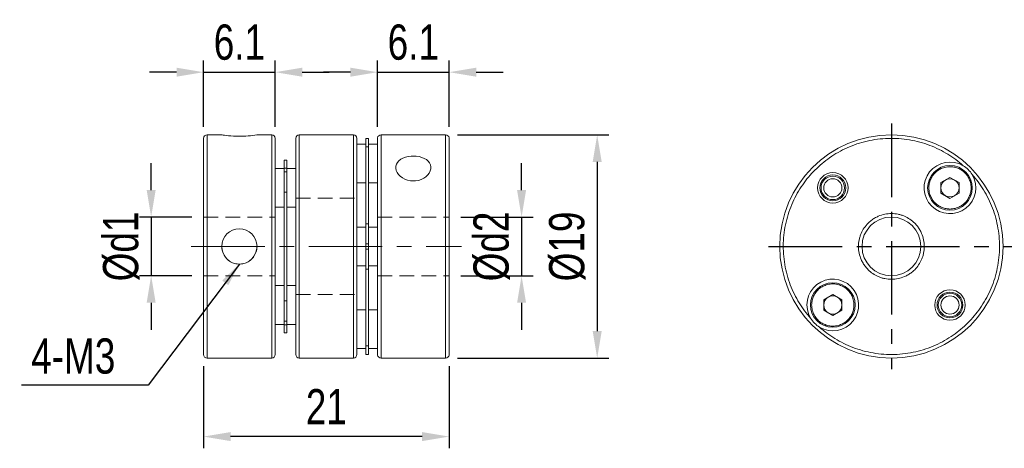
# Model space of a CAD drawing. Header units: millimetres. Extents: x 0 to 297, y 0 to 210.
# Tile 3 of 5: x 153 to 237, y 93 to 130. Entities that reach past the tile are written whole.
import ezdxf

# ---------------------------------------------------------------- set-up
doc = ezdxf.new("R2010")
doc.units = ezdxf.units.MM
doc.header["$LTSCALE"] = 5
doc.linetypes.add('CENTER', pattern=[2, 1.25, -0.25, 0.25, -0.25])
doc.linetypes.add('HIDDEN', pattern=[0.375, 0.25, -0.125])
doc.layers.get('0').update_dxf_attribs({"linetype": 'CONTINUOUS'})
doc.layers.get('Defpoints').update_dxf_attribs({"linetype": 'CONTINUOUS'})
doc.layers.add('D', color=7, linetype='CONTINUOUS')
doc.layers.add('DIM', color=2, linetype='CONTINUOUS')
doc.styles.get("Standard").update_dxf_attribs({"font": 'Gulim.ttf', "width": 0.8, "height": 3})
doc.dimstyles.new('LIM', dxfattribs={"dimtxt": 2, "dimasz": 2, "dimexe": 2, "dimexo": 1, "dimgap": 1, "dimtad": 1, "dimdec": 3, "dimzin": 9, "dimdsep": 46, "dimtxsty": 'Standard', "dimcen": 3, "dimclrd": 1, "dimclre": 1, "dimadec": 0, "dimazin": 0, "dimtfac": 1, "dimtdec": 3, "dimtmove": 0, "dimatfit": 3, "dimfxl": 0, "dimtolj": 1, "dimtzin": 0, "dimarcsym": 0})
doc.dimstyles.get("Standard").update_dxf_attribs({"dimtxt": 0.18, "dimasz": 0.18, "dimexe": 0.18, "dimexo": 0.0625, "dimgap": 0.09, "dimtad": 0, "dimtih": 1, "dimtoh": 1, "dimdec": 4, "dimzin": 0, "dimdsep": 46, "dimtxsty": 'Standard', "dimcen": 0.09, "dimadec": 0, "dimazin": 0, "dimtfac": 1, "dimtdec": 4, "dimtofl": 0, "dimtmove": 0, "dimatfit": 3, "dimfxl": 0, "dimtolj": 1, "dimtzin": 0, "dimarcsym": 0})

# ---------------------------------------------------------------- blocks, each defined once
blk = doc.blocks.new('*D47')
at = {"layer": 'D', "color": 1, "lineweight": -2}
for p, q in [((168.422, 120.867), (168.422, 126.506)), ((174.522, 120.867), (174.522, 126.506)), ((166.122, 125.506), (163.822, 125.506)), ((168.422, 125.506), (174.522, 125.506)), ((176.822, 125.506), (179.122, 125.506))]:
    blk.add_line(p, q, dxfattribs=at)
at = {"layer": 'D', "color": 1}
for points in [[(166.122, 125.889), (166.122, 125.123), (168.422, 125.506)], [(176.822, 125.889), (176.822, 125.123), (174.522, 125.506)]]:
    blk.add_solid(points, dxfattribs=at)
at = {"layer": 'Defpoints', "color": 0}
for p in [(174.522, 125.506), (168.422, 119.867), (174.522, 119.867)]:
    blk.add_point(p, dxfattribs=at)
at = {"layer": 'D', "insert": (171.472, 128.048), "char_height": 3, "attachment_point": 5}
blk.add_mtext('\\A1;6.1', dxfattribs=at)
blk = doc.blocks.new('*D48')
at = {"layer": 'D', "color": 1, "lineweight": -2}
for p, q in [((183.222, 120.861), (183.222, 126.506)), ((189.322, 120.861), (189.322, 126.506)), ((180.922, 125.506), (178.622, 125.506)), ((183.222, 125.506), (189.322, 125.506)), ((191.622, 125.506), (193.922, 125.506))]:
    blk.add_line(p, q, dxfattribs=at)
at = {"layer": 'D', "color": 1}
for points in [[(180.922, 125.889), (180.922, 125.123), (183.222, 125.506)], [(191.622, 125.889), (191.622, 125.123), (189.322, 125.506)]]:
    blk.add_solid(points, dxfattribs=at)
at = {"layer": 'Defpoints', "color": 0}
for p in [(189.322, 125.506), (183.222, 119.861), (189.322, 119.861)]:
    blk.add_point(p, dxfattribs=at)
at = {"layer": 'D', "insert": (186.272, 128.048), "char_height": 3, "attachment_point": 5}
blk.add_mtext('\\A1;6.1', dxfattribs=at)
blk = doc.blocks.new('*D49')
at = {"layer": 'D', "color": 1, "lineweight": -2}
for p, q in [((163.966, 115.476), (163.966, 117.776)), ((167.422, 113.176), (162.966, 113.176)), ((163.966, 113.176), (163.966, 108.176)), ((167.422, 108.176), (162.966, 108.176)), ((163.966, 105.876), (163.966, 103.576))]:
    blk.add_line(p, q, dxfattribs=at)
at = {"layer": 'D', "color": 1}
for points in [[(163.583, 115.476), (164.349, 115.476), (163.966, 113.176)], [(163.583, 105.876), (164.349, 105.876), (163.966, 108.176)]]:
    blk.add_solid(points, dxfattribs=at)
at = {"layer": 'Defpoints', "color": 0}
for p in [(168.422, 113.176), (163.966, 108.176), (168.422, 108.176)]:
    blk.add_point(p, dxfattribs=at)
at = {"layer": 'D', "insert": (161.422, 110.676), "char_height": 3, "attachment_point": 5, "rotation": 90}
blk.add_mtext('\\A1;%%cd1', dxfattribs=at)
blk = doc.blocks.new('*D50')
at = {"layer": 'D', "color": 1, "lineweight": -2}
for p, q in [((195.483, 115.476), (195.483, 117.776)), ((190.322, 113.176), (196.483, 113.176)), ((195.483, 113.176), (195.483, 108.176)), ((190.322, 108.176), (196.483, 108.176)), ((195.483, 105.876), (195.483, 103.576))]:
    blk.add_line(p, q, dxfattribs=at)
at = {"layer": 'D', "color": 1}
for points in [[(195.1, 115.476), (195.867, 115.476), (195.483, 113.176)], [(195.1, 105.876), (195.867, 105.876), (195.483, 108.176)]]:
    blk.add_solid(points, dxfattribs=at)
at = {"layer": 'Defpoints', "color": 0}
for p in [(189.322, 113.176), (189.322, 108.176), (195.483, 108.176)]:
    blk.add_point(p, dxfattribs=at)
at = {"layer": 'D', "insert": (192.941, 110.676), "char_height": 3, "attachment_point": 5, "rotation": 90}
blk.add_mtext('\\A1;%%cd2', dxfattribs=at)
blk = doc.blocks.new('*D51')
at = {"layer": 'D', "color": 1, "lineweight": -2}
for p, q in [((190.022, 120.176), (202.917, 120.176)), ((201.917, 117.876), (201.917, 103.476)), ((190.022, 101.176), (202.917, 101.176))]:
    blk.add_line(p, q, dxfattribs=at)
at = {"layer": 'D', "color": 1}
for points in [[(201.533, 117.876), (202.3, 117.876), (201.917, 120.176)], [(201.533, 103.476), (202.3, 103.476), (201.917, 101.176)]]:
    blk.add_solid(points, dxfattribs=at)
at = {"layer": 'Defpoints', "color": 0}
for p in [(189.022, 120.176), (189.022, 101.176), (201.917, 101.176)]:
    blk.add_point(p, dxfattribs=at)
at = {"layer": 'D', "insert": (199.375, 110.676), "char_height": 3, "attachment_point": 5, "rotation": 90}
blk.add_mtext('\\A1;%%c19', dxfattribs=at)
blk = doc.blocks.new('*D52')
at = {"layer": 'D', "color": 1, "lineweight": -2}
for p, q in [((168.422, 100.486), (168.422, 93.493)), ((189.322, 100.492), (189.322, 93.493)), ((187.022, 94.493), (170.722, 94.493))]:
    blk.add_line(p, q, dxfattribs=at)
at = {"layer": 'D', "color": 1}
for points in [[(170.722, 94.876), (170.722, 94.11), (168.422, 94.493)], [(187.022, 94.876), (187.022, 94.11), (189.322, 94.493)]]:
    blk.add_solid(points, dxfattribs=at)
at = {"layer": 'Defpoints', "color": 0}
for p in [(168.422, 101.486), (189.322, 101.492), (168.422, 94.493)]:
    blk.add_point(p, dxfattribs=at)
at = {"layer": 'D', "insert": (178.872, 97.035), "char_height": 3, "attachment_point": 5}
blk.add_mtext('\\A1;21', dxfattribs=at)

msp = doc.modelspace()

# ---------------------------------------------------------------- linework, layer by layer
at = {"color": 7, "linetype": 'Continuous', "lineweight": 15}
for p, q in [((169.9768, 120.1764), (168.7218, 120.1764)), ((168.7218, 120.1764), (168.7218, 101.1764)), ((174.2218, 120.1764), (172.9668, 120.1764)), ((174.2218, 120.1764), (174.2218, 103.9587)), ((181.1718, 120.1764), (176.5718, 120.1764)), ((176.5718, 120.1764), (176.5718, 103.9587)), ((181.1718, 120.1764), (181.1718, 101.1764)), ((182.4718, 119.8764), (182.2218, 119.8764)), ((182.2218, 119.8764), (182.2218, 119.8737)), ((182.4718, 119.8737), (182.2218, 119.8737)), ((182.2218, 119.8737), (182.2218, 119.1422)), ((182.4718, 119.8764), (182.4718, 119.8737)), ((182.4718, 119.8737), (182.4718, 119.1422)), ((189.0218, 120.1764), (183.5218, 120.1764)), ((183.5218, 101.1764), (183.5218, 120.1764)), ((189.0218, 110.6764), (189.0218, 120.1764)), ((182.2218, 119.3764), (181.4718, 119.3764)), ((182.2218, 119.1422), (182.4718, 119.1422)), ((182.2218, 112.605), (182.2218, 119.1422)), ((183.2218, 119.3764), (182.4718, 119.3764)), ((182.4718, 119.1422), (182.4718, 112.605)), ((174.5218, 117.5614), (174.5075, 117.5614)), ((174.5218, 117.5614), (174.5218, 117.5554)), ((175.2718, 117.3116), (174.5218, 117.3116)), ((175.2718, 117.3114), (174.5218, 117.3114)), ((175.5218, 118.0263), (175.2718, 118.0263)), ((175.2718, 118.0263), (175.2718, 117.336)), ((175.2718, 118.0263), (175.5218, 118.0263)), ((175.5218, 117.336), (175.2718, 117.336)), ((175.2718, 117.336), (175.2718, 117.0236)), ((175.5218, 118.0263), (175.5218, 117.336)), ((175.5218, 117.336), (175.5218, 117.0236)), ((176.2718, 117.3116), (175.5218, 117.3116)), ((176.2718, 117.3114), (175.5218, 117.3114)), ((175.5218, 117.0236), (175.2718, 117.0236)), ((175.2718, 117.0236), (175.2718, 115.2987)), ((175.5218, 117.0236), (175.5218, 115.2987)), ((231.1625, 116.1074), (231.935, 116.5534)), ((231.935, 116.5534), (232.7075, 116.1074)), ((181.4718, 116.0764), (182.2218, 116.0764)), ((182.4718, 116.0764), (183.2218, 116.0764)), ((231.1625, 115.2154), (231.1625, 116.1074)), ((232.7075, 116.1074), (232.7075, 115.2154)), ((175.2718, 115.2987), (175.5218, 115.2987)), ((175.2718, 106.0537), (175.2718, 115.2987)), ((175.5218, 115.2987), (175.5218, 106.0537)), ((231.935, 114.7694), (231.1625, 115.2154)), ((232.7075, 115.2154), (231.935, 114.7694)), ((174.5218, 114.0114), (175.2718, 114.0114)), ((175.5218, 114.0114), (176.2718, 114.0114)), ((182.2218, 112.3264), (181.4718, 112.3264)), ((182.4718, 112.605), (182.2218, 112.605)), ((182.2218, 112.605), (182.2218, 110.8973)), ((182.4718, 112.605), (182.4718, 110.8973)), ((183.2218, 112.3264), (182.4718, 112.3264)), ((182.4718, 110.8973), (182.2218, 110.8973)), ((182.2218, 110.8973), (182.2218, 110.4555)), ((182.4718, 110.8973), (182.4718, 110.4555)), ((189.0218, 101.1764), (189.0218, 110.6764)), ((182.4718, 110.4555), (182.2218, 110.4555)), ((182.2218, 110.4555), (182.2218, 108.7477)), ((182.4718, 110.4555), (182.4718, 108.7477)), ((181.4718, 109.0264), (182.2218, 109.0264)), ((182.4718, 109.0264), (183.2218, 109.0264)), ((182.2218, 108.7477), (182.4718, 108.7477)), ((182.2218, 102.2105), (182.2218, 108.7477)), ((182.4718, 108.7477), (182.4718, 102.2105)), ((175.2718, 107.3414), (174.5218, 107.3414)), ((175.2718, 107.3412), (174.5218, 107.3412)), ((176.2718, 107.3414), (175.5218, 107.3414)), ((176.2718, 107.3412), (175.5218, 107.3412)), ((221.1921, 106.1374), (221.9646, 106.5834)), ((221.9646, 106.5834), (222.7371, 106.1374)), ((175.5218, 106.0537), (175.2718, 106.0537)), ((175.2718, 106.0537), (175.2718, 104.3289)), ((175.5218, 106.0537), (175.5218, 104.3289)), ((221.1921, 105.2454), (221.1921, 106.1374)), ((222.7371, 106.1374), (222.7371, 105.2454)), ((182.2218, 105.2764), (181.4718, 105.2764)), ((183.2218, 105.2764), (182.4718, 105.2764)), ((221.9646, 104.7994), (221.1921, 105.2454)), ((222.7371, 105.2454), (221.9646, 104.7994)), ((174.2218, 103.9587), (174.2218, 101.1764)), ((174.5218, 104.0412), (175.2718, 104.0412)), ((175.5218, 104.3289), (175.2718, 104.3289)), ((175.2718, 104.3289), (175.2718, 104.0165)), ((175.5218, 104.0165), (175.2718, 104.0165)), ((175.2718, 104.0165), (175.2718, 103.3263)), ((175.5218, 104.3289), (175.5218, 104.0165)), ((175.5218, 104.0412), (176.2718, 104.0412)), ((175.5218, 104.0165), (175.5218, 103.3263)), ((176.5718, 103.9587), (176.5718, 101.1764)), ((175.2718, 103.3263), (175.5218, 103.3263)), ((182.4718, 102.2105), (182.2218, 102.2105)), ((182.2218, 102.2105), (182.2218, 101.479)), ((182.4718, 102.2105), (182.4718, 101.479)), ((181.4718, 101.9764), (182.2218, 101.9764)), ((182.4718, 101.479), (182.2218, 101.479)), ((182.2218, 101.479), (182.2218, 101.4764)), ((182.2218, 101.4764), (182.4718, 101.4764)), ((182.4718, 101.9764), (183.2218, 101.9764)), ((182.4718, 101.479), (182.4718, 101.4764)), ((168.7218, 101.1764), (174.2218, 101.1764)), ((176.5718, 101.1764), (181.1718, 101.1764)), ((183.5218, 101.1764), (189.0218, 101.1764))]:
    msp.add_line(p, q, dxfattribs=at)
at = {"color": 1, "linetype": 'HIDDEN', "lineweight": 15}
for p, q in [((176.2718, 114.7764), (181.4718, 114.7764)), ((168.4218, 113.1764), (174.5218, 113.1764)), ((183.2218, 113.1764), (189.3218, 113.1764)), ((168.4218, 108.1764), (174.5218, 108.1764)), ((183.2218, 108.1764), (189.3218, 108.1764)), ((176.2718, 106.5764), (181.4718, 106.5764))]:
    msp.add_line(p, q, dxfattribs=at)
at = {"color": 1, "linetype": 'CENTER', "lineweight": 15}
msp.add_line((167.3768, 110.6764), (190.3668, 110.6764), dxfattribs=at)
at = {"color": 7, "linetype": 'Continuous', "lineweight": 15, "flags": 128}
for points in [[(171.4718, 120.0572), (171.2253, 120.0604), (170.9788, 120.0701), (170.7531, 120.0847), (170.5415, 120.1032), (170.36, 120.1229), (170.2051, 120.1423), (170.0893, 120.1585), (170.0101, 120.1704), (169.9746, 120.1759), (169.9768, 120.1756)], [(183.2251, 119.9193), (183.2253, 119.9217), (183.2236, 119.9038), (183.2218, 119.861)], [(189.3218, 119.861), (189.3194, 119.9113), (189.3186, 119.9193)], [(186.2718, 118.3703), (186.5183, 118.3582), (186.7648, 118.3205), (186.9905, 118.26), (187.2022, 118.1742), (187.3837, 118.068), (187.5385, 117.9379), (187.6543, 117.7927), (187.7335, 117.6278), (187.7691, 117.4579), (187.7627, 117.2764), (187.7157, 117.1004), (187.6269, 116.9236), (187.503, 116.7607), (187.3411, 116.6087), (187.1521, 116.48), (186.9322, 116.3737), (186.6996, 116.2999), (186.4474, 116.2574), (186.2718, 116.249), (186.0253, 116.2657), (185.7788, 116.317), (185.5531, 116.3981), (185.3415, 116.5102), (185.16, 116.6441), (185.0051, 116.8017), (184.8893, 116.9698), (184.8101, 117.1516), (184.7746, 117.3293), (184.7809, 117.5094), (184.8279, 117.6751), (184.9168, 117.8334), (185.0406, 117.9724), (185.2025, 118.0964), (185.3915, 118.1976), (185.6114, 118.2784), (185.8441, 118.3331), (186.0962, 118.3642), (186.2718, 118.3703)], [(183.2218, 101.4918), (183.2242, 101.4415), (183.2251, 101.4334)], [(189.3186, 101.4334), (189.3183, 101.431), (189.3201, 101.449), (189.3218, 101.4918)]]:
    msp.add_lwpolyline(points, dxfattribs=at)
at = {"color": 7, "linetype": 'Continuous', "lineweight": 15}
for centre, radius in [((226.9498, 110.6764), 9.5), ((231.935, 115.6614), 1.9), ((221.9648, 115.6616), 1.3), ((221.9648, 115.6616), 1.1), ((221.9648, 115.6616), 1), ((221.9648, 115.6616), 0.774), ((226.9498, 110.6764), 2.5), ((171.4718, 110.6761), 1.4999), ((221.9646, 105.6914), 1.9), ((231.9348, 105.6912), 1.3), ((231.9348, 105.6912), 1.1), ((231.9348, 105.6912), 1), ((231.9348, 105.6912), 0.774)]:
    msp.add_circle(centre, radius, dxfattribs=at)
for centre, radius, start, end in [((168.7218, 119.8764), 0.3, 90, 180), ((171.4614, 129.6858), 9.6286, 270.062161, 278.995198), ((174.2218, 119.8764), 0.3, 0, 90), ((176.5718, 119.8764), 0.3, 90, 180), ((181.1718, 119.8764), 0.3, 0, 90), ((183.5218, 119.8764), 0.3, 90, 171.769621), ((189.0218, 119.8764), 0.3, 8.217756, 90), ((144.3596, 117.1707), 24.0652, 359.103415, 0.896585), ((197.3554, 117.1707), 22.8367, 179.05518, 180.94482), ((231.935, 115.6614), 2.2, 59.007012, 30.990625), ((231.8593, 115.5857), 2.304, 31.635048, 58.362685), ((231.935, 115.6614), 0.7725, 120, 180), ((231.935, 115.6614), 0.7725, 180, 240), ((231.935, 115.6614), 0.7725, 60, 120), ((231.935, 115.6614), 0.7725, 0, 60), ((231.935, 115.6614), 0.7725, 300, 0), ((231.935, 115.6614), 0.7725, 240, 300), ((171.4718, 110.6714), 1.4964, 179.802913, 0.183108), ((221.9646, 105.6914), 2.2, 239.007012, 210.990625), ((221.9646, 105.6914), 0.7725, 60, 120), ((221.9646, 105.6914), 0.7725, 120, 180), ((221.9646, 105.6914), 0.7725, 180, 240), ((221.9646, 105.6914), 0.7725, 0, 60), ((221.9646, 105.6914), 0.7725, 300, 0), ((221.9646, 105.6914), 0.7725, 240, 300), ((222.0403, 105.7671), 2.304, 211.635066, 238.362667), ((168.7218, 101.4764), 0.3, 180, 270), ((174.2218, 101.4764), 0.3, 270, 0), ((176.5718, 101.4764), 0.3, 180, 270), ((181.1718, 101.4764), 0.3, 270, 0), ((183.5218, 101.4764), 0.3, 188.217756, 270), ((189.0218, 101.4764), 0.3, 270, 351.769621)]:
    msp.add_arc(centre, radius, start, end, dxfattribs=at)
for points, knots in [([(168.4218, 119.8671), (168.4218, 119.8665), (168.4218, 119.865), (168.4218, 119.7586), (168.4218, 119.567), (168.4218, 119.2925), (168.4218, 118.9454), (168.4218, 118.536), (168.4218, 118.0738), (168.4218, 117.7228), (168.4218, 117.5473)], [0, 0, 0, 0, 0.0963662, 0.2324219, 0.3659388, 0.4993787, 0.6279546, 0.7564531, 0.8782072, 1, 1, 1, 1]), ([(174.5218, 117.5473), (174.5218, 117.7228), (174.5218, 118.0738), (174.5218, 118.536), (174.5218, 118.9454), (174.5218, 119.2925), (174.5218, 119.567), (174.5218, 119.7586), (174.5218, 119.865), (174.5218, 119.8665), (174.5218, 119.8671)], [0, 0, 0, 0, 0.1217928, 0.2435469, 0.3720454, 0.5006213, 0.6340612, 0.7675781, 0.9036338, 1, 1, 1, 1]), ([(176.2718, 119.8764), (176.2718, 119.8722), (176.2718, 119.8639), (176.2718, 119.7962), (176.2718, 119.6891), (176.2718, 119.5407), (176.2718, 119.353), (176.2718, 119.0927), (176.2718, 118.7388), (176.2718, 118.2776), (176.2718, 117.7589), (176.2718, 117.2285), (176.2718, 116.6941), (176.2718, 116.1628), (176.2718, 115.5907), (176.2718, 114.9781), (176.2718, 114.3623), (176.2718, 113.7562), (176.2718, 113.1652), (176.2718, 112.4564), (176.2718, 111.6256), (176.2718, 110.7816), (176.2718, 110.0435), (176.2718, 109.4136), (176.2718, 108.794), (176.2718, 108.1875), (176.2718, 107.5965), (176.2718, 106.9352), (176.2718, 106.2145), (176.2718, 105.4703), (176.2718, 104.7818), (176.2718, 104.3746), (176.2718, 104.1709)], [0, 0, 0, 0, 0.0292185, 0.05837, 0.0876019, 0.1162019, 0.1447475, 0.1733691, 0.2145151, 0.2556853, 0.2945, 0.3333392, 0.3644034, 0.3954414, 0.4274856, 0.4603755, 0.4933307, 0.5219307, 0.5504764, 0.579098, 0.6228714, 0.6666695, 0.6958794, 0.7250308, 0.7542627, 0.7828627, 0.8114084, 0.84003, 0.881176, 0.9223461, 0.9611546, 1, 1, 1, 1]), ([(181.4718, 119.8764), (181.4718, 119.8722), (181.4718, 119.8639), (181.4718, 119.7962), (181.4718, 119.6891), (181.4718, 119.5407), (181.4718, 119.353), (181.4718, 119.0927), (181.4718, 118.7388), (181.4718, 118.2776), (181.4718, 117.7589), (181.4718, 117.2285), (181.4718, 116.6941), (181.4718, 116.1628), (181.4718, 115.5907), (181.4718, 114.9781), (181.4718, 114.3623), (181.4718, 113.7562), (181.4718, 113.1652), (181.4718, 112.4564), (181.4718, 111.6256), (181.4718, 110.7816), (181.4718, 110.0435), (181.4718, 109.4136), (181.4718, 108.794), (181.4718, 108.1875), (181.4718, 107.5965), (181.4718, 106.9352), (181.4718, 106.2145), (181.4718, 105.4703), (181.4718, 104.7818), (181.4718, 104.3746), (181.4718, 104.1709)], [0, 0, 0, 0, 0.0292101, 0.0583618, 0.087594, 0.1161942, 0.1447401, 0.173362, 0.2145083, 0.2556788, 0.2944939, 0.3333334, 0.3643979, 0.3954362, 0.4274807, 0.4603709, 0.4933263, 0.5219266, 0.5504725, 0.5790944, 0.6228681, 0.6666666, 0.6958768, 0.7250285, 0.7542605, 0.7828609, 0.8114068, 0.8400286, 0.881175, 0.9223455, 0.9611543, 1, 1, 1, 1]), ([(183.2218, 119.861), (183.2218, 119.8383), (183.2218, 119.793), (183.2218, 119.6312), (183.2218, 119.3973), (183.2218, 119.077), (183.2218, 118.6767), (183.2218, 118.1923), (183.2218, 117.6327), (183.2218, 117.001), (183.2218, 116.3077), (183.2218, 115.5638), (183.2218, 114.7781), (183.2218, 113.9688), (183.2218, 113.1401), (183.2218, 112.3152), (183.2218, 111.4915), (183.2218, 110.9482), (183.2218, 110.6764)], [0, 0, 0, 0, 0.0585674, 0.1171163, 0.1789084, 0.2407377, 0.3049059, 0.3691112, 0.4345374, 0.5, 0.5654262, 0.6308887, 0.6950569, 0.7592622, 0.8210544, 0.8828836, 0.9414144, 1, 1, 1, 1]), ([(189.3218, 110.6764), (189.3218, 110.9482), (189.3218, 111.4915), (189.3218, 112.3152), (189.3218, 113.1401), (189.3218, 113.9688), (189.3218, 114.7781), (189.3218, 115.5638), (189.3218, 116.3077), (189.3218, 117.001), (189.3218, 117.6327), (189.3218, 118.1923), (189.3218, 118.6767), (189.3218, 119.077), (189.3218, 119.3973), (189.3218, 119.6312), (189.3218, 119.793), (189.3218, 119.8383), (189.3218, 119.861)], [0, 0, 0, 0, 0.05858559, 0.11711636, 0.17894556, 0.24073779, 0.30494306, 0.3691113, 0.43457384, 0.5, 0.56546259, 0.63088879, 0.69509411, 0.75926225, 0.82109161, 0.88288374, 0.94143259, 1, 1, 1, 1]), ([(220.4446, 117.1819), (220.6417, 117.3692), (221.0357, 117.7436), (221.699, 118.2451), (222.4142, 118.6965), (223.1931, 119.0895), (224.0157, 119.4114), (224.8822, 119.6561), (225.774, 119.8163), (226.6834, 119.8875), (227.5951, 119.869), (228.4949, 119.7606), (229.3739, 119.5665), (230.2139, 119.2926), (231.0141, 118.9454), (231.7543, 118.536), (232.4453, 118.0738), (232.8603, 117.7228), (233.0679, 117.5473)], [0, 0, 0, 0, 0.0585856, 0.1171163, 0.1789456, 0.2407378, 0.3049431, 0.3691113, 0.4345739, 0.5, 0.5654626, 0.6308888, 0.6950941, 0.7592624, 0.8210916, 0.8828837, 0.9414326, 1, 1, 1, 1]), ([(230.135, 115.6614), (230.141, 115.7746), (230.153, 116.0008), (230.2377, 116.2785), (230.3348, 116.4931), (230.4587, 116.7048), (230.6538, 116.9429), (230.9395, 117.177), (231.2264, 117.3248), (231.4863, 117.4097), (231.709, 117.4522), (231.9725, 117.4683), (232.2745, 117.4406), (232.5521, 117.3591), (232.7667, 117.2615), (232.9784, 117.1378), (233.2166, 116.9426), (233.4506, 116.6569), (233.5986, 116.3701), (233.6829, 116.1103), (233.7269, 115.8877), (233.7323, 115.737), (233.735, 115.6614)], [0, 0, 0, 0, 0.06005044, 0.1199592, 0.15269643, 0.18506601, 0.24999298, 0.31501487, 0.37994147, 0.42010994, 0.45991617, 0.500001, 0.56002828, 0.61996127, 0.6526985, 0.68506802, 0.74999488, 0.81501675, 0.87994372, 0.9200472, 0.9598533, 1, 1, 1, 1]), ([(168.4218, 116.7942), (168.4218, 116.5866), (168.4218, 116.1715), (168.4218, 115.4803), (168.4218, 114.7402), (168.4218, 113.9398), (168.4218, 113.1), (168.4218, 112.2208), (168.4218, 111.3211), (168.4218, 110.4092), (168.4218, 109.5), (168.4218, 108.6081), (168.4218, 107.7417), (168.4218, 106.919), (168.4218, 106.1403), (168.4218, 105.425), (168.4218, 104.7619), (168.4218, 104.3679), (168.4218, 104.1709)], [0, 0, 0, 0, 0.0585856, 0.1171164, 0.1789457, 0.2407378, 0.304943, 0.3691113, 0.4345738, 0.5000001, 0.5654626, 0.6308888, 0.6950941, 0.7592623, 0.8210916, 0.8828838, 0.9414325, 1, 1, 1, 1]), ([(174.5218, 104.1709), (174.5218, 104.3679), (174.5218, 104.7619), (174.5218, 105.425), (174.5218, 106.1403), (174.5218, 106.919), (174.5218, 107.7417), (174.5218, 108.6081), (174.5218, 109.5), (174.5218, 110.4092), (174.5218, 111.3211), (174.5218, 112.2208), (174.5218, 113.1), (174.5218, 113.9398), (174.5218, 114.7402), (174.5218, 115.4803), (174.5218, 116.1715), (174.5218, 116.5866), (174.5218, 116.7942)], [0, 0, 0, 0, 0.0585675, 0.1171162, 0.1789084, 0.2407377, 0.3049059, 0.3691112, 0.4345374, 0.4999999, 0.5654262, 0.6308887, 0.695057, 0.7592622, 0.8210543, 0.8828836, 0.9414144, 1, 1, 1, 1]), ([(220.0786, 104.5586), (219.9031, 104.7662), (219.5521, 105.1812), (219.0899, 105.8724), (218.6806, 106.6126), (218.3333, 107.413), (218.0596, 108.2528), (217.8655, 109.132), (217.7571, 110.0316), (217.7387, 110.9435), (217.8099, 111.8527), (217.9703, 112.7447), (218.2149, 113.6111), (218.537, 114.4337), (218.9299, 115.2125), (219.3815, 115.9278), (219.8829, 116.5909), (220.2573, 116.9849), (220.4446, 117.1819)], [0, 0, 0, 0, 0.0585856, 0.1171163, 0.1789457, 0.2407379, 0.3049431, 0.3691114, 0.4345738, 0.5, 0.5654626, 0.6308888, 0.6950941, 0.7592623, 0.8210916, 0.8828837, 0.9414326, 1, 1, 1, 1]), ([(233.821, 116.7942), (233.9965, 116.5866), (234.3475, 116.1715), (234.8097, 115.4803), (235.219, 114.7402), (235.5663, 113.9398), (235.8401, 113.1), (236.0341, 112.2208), (236.1425, 111.3211), (236.1609, 110.4092), (236.0897, 109.5), (235.9293, 108.6081), (235.6847, 107.7417), (235.3627, 106.919), (234.9697, 106.1403), (234.5181, 105.425), (234.0167, 104.7619), (233.6423, 104.3679), (233.4551, 104.1709)], [0, 0, 0, 0, 0.0585856, 0.1171164, 0.1789457, 0.2407378, 0.304943, 0.3691113, 0.4345738, 0.5000001, 0.5654626, 0.6308888, 0.6950941, 0.7592623, 0.8210916, 0.8828838, 0.9414325, 1, 1, 1, 1]), ([(233.735, 115.6614), (233.729, 115.5481), (233.717, 115.3219), (233.6323, 115.0443), (233.5352, 114.8297), (233.4113, 114.618), (233.2163, 114.3798), (232.9305, 114.1457), (232.6436, 113.9979), (232.3837, 113.913), (232.161, 113.8705), (231.8975, 113.8545), (231.5956, 113.8822), (231.3179, 113.9637), (231.1033, 114.0613), (230.8916, 114.185), (230.6534, 114.3801), (230.4194, 114.6659), (230.2714, 114.9526), (230.1871, 115.2124), (230.1431, 115.4351), (230.1377, 115.5857), (230.135, 115.6614)], [0, 0, 0, 0, 0.06005058, 0.11995933, 0.15269669, 0.18506626, 0.24999321, 0.31501482, 0.3799417, 0.42010985, 0.45991606, 0.50000122, 0.56002815, 0.61996144, 0.65269835, 0.68506816, 0.749995, 0.81501664, 0.87994359, 0.92004706, 0.95985314, 1, 1, 1, 1]), ([(228.9297, 108.6964), (229.0476, 108.8275), (229.2832, 109.0896), (229.4955, 109.4881), (229.6247, 109.8309), (229.7213, 110.2), (229.7688, 110.6766), (229.712, 111.2484), (229.559, 111.7265), (229.3665, 112.1058), (229.1683, 112.3975), (228.8962, 112.705), (228.5335, 113.0067), (228.1386, 113.2224), (227.7952, 113.3512), (227.4262, 113.448), (226.9496, 113.4953), (226.3779, 113.4385), (225.8996, 113.2858), (225.521, 113.0928), (225.2277, 112.8963), (225.0561, 112.7365), (224.9699, 112.6563)], [0, 0, 0, 0, 0.06002513, 0.11995936, 0.15268387, 0.18504911, 0.24999299, 0.31499756, 0.37994143, 0.42009469, 0.45990075, 0.50000058, 0.56001086, 0.61996073, 0.65268524, 0.68505048, 0.74999436, 0.81499895, 0.87994261, 0.92005446, 0.95986046, 1, 1, 1, 1]), ([(224.9699, 112.6563), (224.852, 112.5252), (224.6164, 112.2632), (224.4042, 111.8647), (224.2749, 111.5218), (224.1783, 111.1527), (224.1308, 110.6762), (224.1877, 110.1044), (224.3406, 109.6263), (224.5331, 109.247), (224.7313, 108.9553), (225.0035, 108.6477), (225.3661, 108.346), (225.761, 108.1303), (226.1044, 108.0016), (226.4734, 107.9048), (226.95, 107.8574), (227.5218, 107.9143), (228, 108.0669), (228.3786, 108.2599), (228.672, 108.4564), (228.8435, 108.6162), (228.9297, 108.6964)], [0, 0, 0, 0, 0.0600253, 0.1199593, 0.152684, 0.1850493, 0.2499929, 0.3149977, 0.3799414, 0.4200948, 0.4599007, 0.5000005, 0.5600108, 0.6199607, 0.6526852, 0.6850504, 0.7499941, 0.8149989, 0.8799425, 0.9200543, 0.9598603, 1, 1, 1, 1]), ([(183.2218, 110.6764), (183.2218, 110.4047), (183.2218, 109.8613), (183.2218, 109.0379), (183.2218, 108.2128), (183.2218, 107.3843), (183.2218, 106.5748), (183.2218, 105.7893), (183.2218, 105.0452), (183.2218, 104.352), (183.2218, 103.7201), (183.2218, 103.1607), (183.2218, 102.6762), (183.2218, 102.2759), (183.2218, 101.9555), (183.2218, 101.7216), (183.2218, 101.5597), (183.2218, 101.5145), (183.2218, 101.4918)], [0, 0, 0, 0, 0.0585674, 0.1171162, 0.1789084, 0.2407377, 0.3049059, 0.3691111, 0.4345375, 0.4999999, 0.5654262, 0.6308886, 0.6950569, 0.7592621, 0.8210544, 0.8828836, 0.9414144, 1, 1, 1, 1]), ([(189.3218, 101.4918), (189.3218, 101.5145), (189.3218, 101.5597), (189.3218, 101.7216), (189.3218, 101.9555), (189.3218, 102.2759), (189.3218, 102.6762), (189.3218, 103.1607), (189.3218, 103.7201), (189.3218, 104.352), (189.3218, 105.0452), (189.3218, 105.7893), (189.3218, 106.5748), (189.3218, 107.3843), (189.3218, 108.2128), (189.3218, 109.0379), (189.3218, 109.8613), (189.3218, 110.4047), (189.3218, 110.6764)], [0, 0, 0, 0, 0.0585856, 0.1171164, 0.1789456, 0.2407379, 0.3049431, 0.3691114, 0.4345738, 0.5000001, 0.5654625, 0.6308889, 0.6950941, 0.7592623, 0.8210916, 0.8828838, 0.9414326, 1, 1, 1, 1]), ([(220.1646, 105.6914), (220.1706, 105.8046), (220.1826, 106.0308), (220.2673, 106.3085), (220.3644, 106.5231), (220.4883, 106.7348), (220.6833, 106.9729), (220.9691, 107.207), (221.256, 107.3548), (221.5159, 107.4397), (221.7386, 107.4822), (222.0021, 107.4983), (222.3041, 107.4706), (222.5817, 107.3891), (222.7963, 107.2915), (223.008, 107.1678), (223.2462, 106.9726), (223.4802, 106.6869), (223.6282, 106.4001), (223.7125, 106.1403), (223.7565, 105.9177), (223.7619, 105.767), (223.7646, 105.6914)], [0, 0, 0, 0, 0.0600504, 0.1199593, 0.1526965, 0.1850661, 0.2499929, 0.3150149, 0.3799418, 0.4201098, 0.4599161, 0.5000012, 0.5600282, 0.6199611, 0.6526985, 0.6850682, 0.7499951, 0.8150166, 0.8799436, 0.9200469, 0.9598531, 1, 1, 1, 1]), ([(223.7646, 105.6914), (223.7586, 105.5781), (223.7466, 105.3519), (223.6619, 105.0743), (223.5648, 104.8597), (223.4409, 104.648), (223.2459, 104.4098), (222.9601, 104.1757), (222.6732, 104.0279), (222.4133, 103.943), (222.1906, 103.9005), (221.9271, 103.8845), (221.6251, 103.9122), (221.3475, 103.9937), (221.1329, 104.0913), (220.9212, 104.215), (220.683, 104.4101), (220.449, 104.6959), (220.301, 104.9826), (220.2167, 105.2424), (220.1727, 105.4651), (220.1673, 105.6157), (220.1646, 105.6914)], [0, 0, 0, 0, 0.0600504, 0.1199594, 0.1526963, 0.1850662, 0.2499929, 0.3150147, 0.3799417, 0.4201098, 0.4599161, 0.5000009, 0.5600282, 0.6199612, 0.6526984, 0.6850681, 0.7499951, 0.8150169, 0.8799436, 0.9200472, 0.9598531, 1, 1, 1, 1]), ([(168.4218, 104.1709), (168.4218, 103.9836), (168.4218, 103.6092), (168.4218, 103.1077), (168.4218, 102.6563), (168.4218, 102.2632), (168.4218, 101.9416), (168.4218, 101.6956), (168.4218, 101.5406), (168.4218, 101.4711), (168.4218, 101.483), (168.4218, 101.4857)], [0, 0, 0, 0, 0.1128551, 0.2256045, 0.344708, 0.4637401, 0.5874207, 0.7110298, 0.8371321, 0.9631645, 1, 1, 1, 1]), ([(174.5218, 101.4857), (174.5218, 101.483), (174.5218, 101.4711), (174.5218, 101.5406), (174.5218, 101.6956), (174.5218, 101.9416), (174.5218, 102.2632), (174.5218, 102.6563), (174.5218, 103.1077), (174.5218, 103.6092), (174.5218, 103.9836), (174.5218, 104.1709)], [0, 0, 0, 0, 0.0368355, 0.1628679, 0.2889702, 0.4125793, 0.5362599, 0.655292, 0.7743955, 0.8871449, 1, 1, 1, 1]), ([(176.2718, 104.1709), (176.2718, 104.0154), (176.2718, 103.7048), (176.2718, 103.2811), (176.2718, 102.888), (176.2718, 102.5335), (176.2718, 102.2383), (176.2718, 101.9997), (176.2718, 101.8119), (176.2718, 101.6395), (176.2718, 101.5044), (176.2718, 101.4857), (176.2718, 101.4764)], [0, 0, 0, 0, 0.0932461, 0.18634363, 0.28244142, 0.38111216, 0.47997862, 0.56577939, 0.65141739, 0.73728296, 0.86860426, 1, 1, 1, 1]), ([(181.4718, 104.1709), (181.4718, 104.0154), (181.4718, 103.7048), (181.4718, 103.2811), (181.4718, 102.888), (181.4718, 102.5335), (181.4718, 102.2383), (181.4718, 101.9996), (181.4718, 101.8124), (181.4718, 101.6373), (181.4718, 101.5176), (181.4718, 101.4576), (181.4718, 101.4764), (181.4718, 101.4764)], [0, 0, 0, 0, 0.0932437, 0.1863388, 0.2824341, 0.3811022, 0.4799661, 0.5657646, 0.6514004, 0.7372637, 0.8685816, 0.9999739, 1, 1, 1, 1]), ([(233.4551, 104.1709), (233.258, 103.9836), (232.864, 103.6092), (232.2007, 103.1077), (231.4854, 102.6562), (230.7065, 102.2632), (229.884, 101.9413), (229.0174, 101.6967), (228.1256, 101.5364), (227.2163, 101.4653), (226.3045, 101.4837), (225.4047, 101.5922), (224.5257, 101.7863), (223.6857, 102.0601), (222.8855, 102.4074), (222.1453, 102.8168), (221.4543, 103.279), (221.0393, 103.63), (220.8317, 103.8055)], [0, 0, 0, 0, 0.05858557, 0.11711632, 0.17894561, 0.24073779, 0.30494314, 0.36911138, 0.43457388, 0.50000013, 0.56546262, 0.63088876, 0.69509404, 0.75926234, 0.82109159, 0.88288385, 0.9414326, 1, 1, 1, 1])]:
    msp.add_open_spline(points, degree=3, knots=knots, dxfattribs=at)
at = {"layer": 'D', "color": 1, "linetype": 'CENTER'}
for p, q in [((226.9498, 121.1264), (226.9498, 100.2264)), ((216.4998, 110.6764), (237.3998, 110.6764))]:
    msp.add_line(p, q, dxfattribs=at)
at = {"layer": 'DIM', "color": 1, "ltscale": 25.4}
msp.add_line((163.7136, 98.8732), (152.9274, 98.8732), dxfattribs=at)

# ---------------------------------------------------------------- texts
at = {"ltscale": 25.4, "insert": (157.3409, 101.3289), "char_height": 3, "attachment_point": 5}
msp.add_mtext('{\\fGulim|b0|i0|c129|p49;4-M3}', dxfattribs=at)

# ---------------------------------------------------------------- dimensions: what is measured, and where the dimension line sits
at = {"layer": 'D'}
for base, p1, p2, picture, middle in [((174.5218, 125.5061), (168.4218, 119.8671), (174.5218, 119.8671), '*D47', (171.4718, 128.0481)), ((189.3218, 125.5061), (183.2218, 119.861), (189.3218, 119.861), '*D48', (186.2718, 128.0481))]:
    dim = msp.add_linear_dim(base=base, p1=p1, p2=p2, dimstyle='Standard', override={"dimtxt": 3, "dimasz": 2.3, "dimexe": 1, "dimexo": 1, "dimgap": 1, "dimtad": 1, "dimtih": 0, "dimtoh": 0, "dimdec": 3, "dimzin": 8, "dimcen": 1, "dimclrd": 1, "dimclre": 1, "dimclrt": 256, "dimadec": 4, "dimazin": 2, "dimtfac": 0.5, "dimtdec": 3, "dimtix": 1, "dimtofl": 1, "dimtmove": 2, "dimtzin": 8}, dxfattribs=at)
    dim.commit()
    dim.dimension.update_dxf_attribs({"geometry": picture, "text_midpoint": middle})
for base, p1, p2, text, picture, middle in [((201.9167, 101.1764), (189.0218, 120.1764), (189.0218, 101.1764), '%%c19', '*D51', (199.3748, 110.6764)), ((163.9658, 108.1764), (168.4218, 113.1764), (168.4218, 108.1764), '%%cd1', '*D49', (161.4219, 110.6764)), ((195.4834, 108.1764), (189.3218, 113.1764), (189.3218, 108.1764), '%%cd2', '*D50', (192.9414, 110.6764))]:
    dim = msp.add_linear_dim(base=base, p1=p1, p2=p2, angle=90, text=text, dimstyle='Standard', override={"dimtxt": 3, "dimasz": 2.3, "dimexe": 1, "dimexo": 1, "dimgap": 1, "dimtad": 1, "dimtih": 0, "dimtoh": 0, "dimdec": 3, "dimzin": 8, "dimcen": 1, "dimclrd": 1, "dimclre": 1, "dimclrt": 256, "dimadec": 4, "dimazin": 2, "dimtfac": 0.5, "dimtdec": 3, "dimtix": 1, "dimtofl": 1, "dimtmove": 2, "dimtzin": 8}, dxfattribs=at)
    dim.commit()
    dim.dimension.update_dxf_attribs({"geometry": picture, "text_midpoint": middle})
dim = msp.add_linear_dim(base=(168.4218, 94.493), p1=(189.3218, 101.4918), p2=(168.4218, 101.4857), text='21', dimstyle='Standard', override={"dimtxt": 3, "dimasz": 2.3, "dimexe": 1, "dimexo": 1, "dimgap": 1, "dimtad": 1, "dimtih": 0, "dimtoh": 0, "dimdec": 3, "dimzin": 8, "dimcen": 1, "dimclrd": 1, "dimclre": 1, "dimclrt": 256, "dimadec": 4, "dimazin": 2, "dimtfac": 0.5, "dimtdec": 3, "dimtix": 1, "dimtofl": 1, "dimtmove": 2, "dimtzin": 8}, dxfattribs=at)
dim.commit()
dim.dimension.update_dxf_attribs({"geometry": '*D52', "text_midpoint": (178.8718, 97.035)})

# ---------------------------------------------------------------- leaders
at = {"ltscale": 25.4}
msp.add_leader([(171.4716, 109.175), (163.7136, 98.8732)], dimstyle='LIM', override={"dimgap": 1, "dimtad": 0}, dxfattribs=at)

doc.saveas('drawing.dxf')
